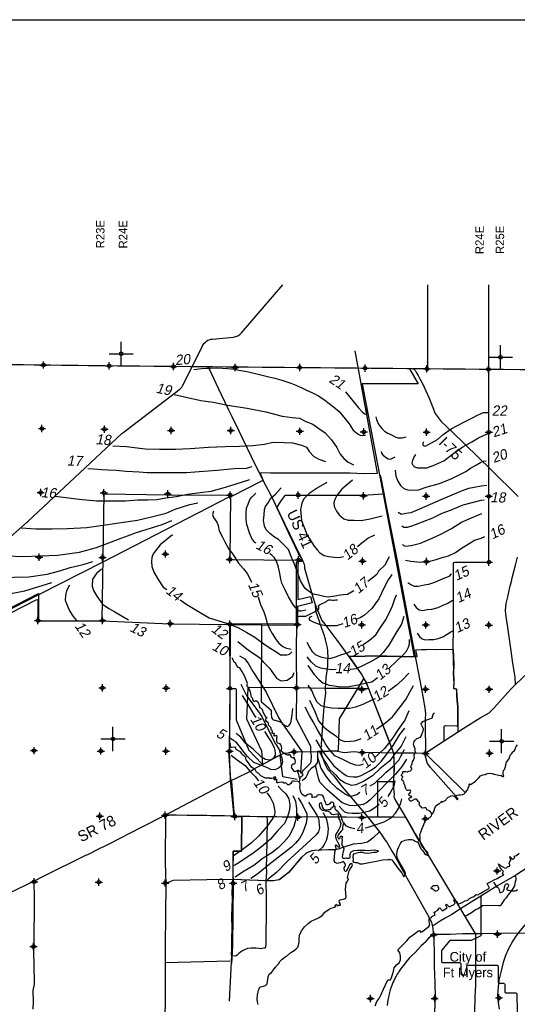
# Model space of a CAD drawing. Extents: x 97655 to 435575, y 690285 to 915232.
# Tile 12 of 15: x 180510 to 221757, y 833602 to 915232. Entities that reach past the tile are written whole.
import ezdxf
from ezdxf.enums import TextEntityAlignment as Align

# ---------------------------------------------------------------- set-up
doc = ezdxf.new("R2010")
doc.units = 0
doc.header["$LTSCALE"] = 2000
doc.header["$PDMODE"] = 34
doc.header["$PDSIZE"] = 300
doc.linetypes.add('DASHED', pattern=[0])
doc.linetypes.add('PHANTOM', pattern=[0])
doc.layers.get('0').update_dxf_attribs({"linetype": 'CONTINUOUS'})
for name, color, linetype in [('52', 2, 'CONTINUOUS'), ('BORDER', 1, 'CONTINUOUS'), ('CITY', 14, 'DASHED'), ('COUNTY', 15, 'PHANTOM'), ('GWCONTOURS', 11, 'CONTINUOUS'), ('MAJROADS', 9, 'CONTINUOUS'), ('SEC', 2, 'CONTINUOUS'), ('TEXT', 7, 'CONTINUOUS'), ('TSHIPS', 7, 'CONTINUOUS'), ('WATER', 4, 'CONTINUOUS')]:
    doc.layers.add(name, color=color, linetype=linetype)

# ---------------------------------------------------------------- blocks, each defined once
blk = doc.blocks.new('TICK')
at = {"color": 0}
for points in [[(500, 0), (500, 1000)], [(0, 500), (1000, 500)]]:
    blk.add_lwpolyline(points, dxfattribs=at)
blk.add_point((500, 500), dxfattribs=at)

msp = doc.modelspace()

# ---------------------------------------------------------------- linework, layer by layer
at = {"layer": 'BORDER', "color": 0}
msp.add_lwpolyline([(97655, 693472), (97655, 915232), (435575, 915232), (435575, 693472)], close=True, dxfattribs=at)
at = {"layer": 'CITY', "color": 0}
for points in [[(152704, 881643), (160973, 881731), (160774, 876172), (160681, 865499), (165967, 865414), (171400, 865413), (176785, 865354), (177602, 865377), (182078, 867657), (182075, 865402), (187348, 865388), (187499, 875932), (192795, 875851), (197979, 875822), (197937, 870471), (203574, 870421), (203567, 867149), (204626, 867424), (204750, 866898), (203543, 866570), (203524, 865133), (197957, 865112), (197910, 854551)], [(197812, 854555), (197992, 852199), (198053, 852074), (198292, 849171), (198917, 849133), (198901, 846308), (198209, 846286), (198188, 844578), (198203, 843667), (198159, 838439), (198072, 836992)]]:
    msp.add_lwpolyline(points, dxfattribs=at)
at = {"layer": 'COUNTY', "color": 0, "const_width": 100}
msp.add_lwpolyline([(314963, 885817), (283179, 885614), (251444, 885994), (219364, 886246), (187921, 886536), (155783, 886931)], dxfattribs=at)
at = {"layer": 'GWCONTOURS', "color": 0}
for points in [[(168907, 869766, -0.034753), (169041, 869800), (178554, 871503, 0.13571), (179035, 871734), (181168, 873592, 0.009104), (181195, 873616), (188986, 880920, -0.024478), (189061, 880983), (193785, 884614, 0.114809), (194072, 884964), (195672, 888206, -0.261184), (196478, 888759), (198232, 888918, 0.195441), (198901, 889264), (202317, 893252, 0.319832)], [(217420, 851181), (214225, 854317, -0.47529), (214240, 854471), (215652, 855419, 0.25004), (215697, 855502), (215697, 856604, -0.419534), (215798, 856704), (216726, 856687, 0.423887), (216828, 856789), (216815, 857672, -0.005905), (216815, 857675), (216820, 858291, 0.021806), (216820, 858300), (216782, 858788, 0.007717), (216781, 858791), (216738, 859185, -0.027317), (216738, 859196), (216738, 859536, 0.030518), (216737, 859548), (216722, 859669, 0.336805), (216638, 859755), (216571, 859765, -0.394323), (216486, 859872), (216512, 860196, 0.025162), (216513, 860206), (216505, 860591, 0.014661), (216505, 860597), (216467, 861081, -0.034296), (216467, 861095), (216487, 861435, 0.021713), (216487, 861444), (216474, 861900, 0.002099), (216474, 861900), (216461, 862253, -0.006138), (216461, 862256), (216452, 863005, -0.005346), (216452, 863007), (216470, 864929, 0.002364), (216470, 864930), (216470, 870153, -0.413056), (216570, 870253), (219310, 870263, 0.413056), (219410, 870363), (219410, 893252)], [(171395, 861786), (181879, 867144, -0.560436), (182025, 867055), (182025, 865518, 0.413114), (182125, 865418), (187365, 865399, -0.010736), (187369, 865398), (192966, 865137, 0.008986), (192970, 865137), (197836, 865084, 0.000355), (197837, 865084), (203344, 865033, 0.41695), (203445, 865133), (203445, 870226, -0.410899), (203544, 870326), (203847, 870329, 0.55383), (203935, 870474), (203853, 870640, 0.044994), (203843, 870655), (203617, 870956, -0.051765), (203607, 870974), (203334, 871557, 0.003283), (203334, 871558), (202781, 872704, -0.004284), (202780, 872706), (201846, 874729, -0.254467), (201852, 874824), (202180, 875342, -0.024244), (202185, 875349), (202518, 875777, -0.231443), (202597, 875816), (208983, 875816, 0.016482), (208990, 875816), (210638, 875925)], [(206539, 846394), (206102, 846401, 0.015107), (206096, 846401), (204954, 846351, 0.018328), (204947, 846351), (204763, 846329, 0.068287), (204736, 846322), (204244, 846120, 0.085391), (204215, 846102), (203862, 845786, 0.034895), (203852, 845776), (202782, 844507, -0.054126), (202766, 844492), (202035, 843933, -0.11896), (201992, 843914), (201539, 843831, -0.046892), (201520, 843830), (201044, 843833), (199589, 843889), (198198, 843945), (198209, 846286), (198901, 846308), (198917, 849133), (198292, 849171), (197992, 852199), (197906, 854580, -0.022057), (197905, 854589), (197943, 859794, 0.00237), (197943, 859795), (197930, 865113)], [(200554, 865060), (200525, 858745, 0.220123), (200560, 858669), (201321, 858017, -0.218944), (201356, 857941), (201356, 857715, 0.027671), (201356, 857704), (201393, 857371, 0.088477), (201403, 857338), (201453, 857239, 0.231443), (201523, 857186), (201668, 857156, -0.020229), (201676, 857155), (201943, 857078, -0.031659), (201955, 857074), (202207, 856966, -0.103828), (202241, 856943), (203893, 854557), (203794, 852753)], [(209024, 860631), (207011, 857331, 0.128358), (206996, 857283), (206900, 854685, -0.473452), (206776, 854591), (206702, 854609), (206702, 854609), (205526, 854564, 0.003745), (205524, 854564), (205201, 854564), (205201, 853815), (205156, 853613), (205036, 853441), (204879, 853291), (204677, 853157), (204445, 852910), (204445, 852917), (204340, 852618), (204258, 852469), (204116, 852282), (203914, 852125)], [(203518, 852237), (202331, 852458), (202087, 854263), (201795, 854111), (200711, 853509, -0.340062), (200590, 853529), (199517, 854671, -0.091448), (199497, 854701), (198492, 857151, -0.097674), (198485, 857189), (198485, 859667, 0.414214), (198385, 859767), (197961, 859767)], [(218748, 842578), (218739, 839336, -0.293779), (218680, 839245), (217922, 838902, -0.106646), (217881, 838893), (216216, 838893, 0.221646), (216140, 838858), (215491, 838085, 0.176375), (215468, 838021), (215468, 837157, 0.414214), (215568, 837057), (216968, 837057, -0.414214), (217068, 836957), (217068, 836157, 0.414214), (217168, 836057), (217468, 836057, 0.414214), (217568, 836157), (217568, 836757, -0.414214), (217668, 836857), (220060, 836857, -0.414214), (220160, 836757), (220160, 835457, 0.414214), (220260, 835357), (220610, 835357, -0.414214), (220710, 835257), (220710, 834657, 0.414214), (220810, 834557), (221612, 834557, -0.409407), (221712, 834459), (221736, 832967)]]:
    msp.add_lwpolyline(points, format="xyb", dxfattribs=at)
for points in [[(214326, 893252), (214326, 886285), (212808, 886285), (213541, 885029), (208908, 885029), (213205, 862418), (210934, 862468), (209133, 862473), (207817, 862449), (208881, 860918), (209145, 860413), (209417, 859791), (210852, 856087), (211502, 854456), (211524, 853516), (211524, 852843), (211485, 852368), (211485, 852052), (210179, 852052), (210158, 849142), (211540, 849140), (212419, 849117), (212454, 849169), (213621, 847106)], [(176786, 864866), (182098, 867591), (187436, 870298), (197939, 875707), (198011, 875694), (198084, 875718), (200522, 876964), (200699, 877060), (200464, 877597), (200467, 877639), (200507, 877682), (201309, 877657), (207908, 877659), (209022, 877615), (210161, 877636), (208315, 887777)], [(194949, 886238), (195571, 886311), (195976, 886342), (196319, 886342), (196818, 886373), (197316, 886342), (197722, 886311), (198314, 886248), (198688, 886186), (199343, 886061), (199592, 885999), (200278, 885843), (201057, 885656), (201650, 885500), (202242, 885344), (202990, 885095), (203395, 884939), (203894, 884721), (204330, 884503), (204736, 884316), (205266, 884035), (205795, 883692), (206512, 883131), (206980, 882757), (207479, 882134), (207822, 881728), (208165, 881199), (208570, 880856), (208726, 880793), (208913, 880762), (209162, 880793)], [(193313, 884146), (195525, 883662), (196536, 883532), (197747, 883276), (199367, 883029), (200915, 882714), (202264, 882355), (203092, 882245), (203703, 882191), (204231, 881928), (204802, 881699), (205305, 881352), (205844, 880976), (206362, 880411), (206793, 879763), (207065, 879212), (207370, 878844), (207728, 878558), (208186, 878318)], [(207506, 884378), (208585, 883041), (208899, 882722), (209050, 882590), (209154, 882538), (209268, 882555), (209318, 882603), (209344, 882743), (209297, 883055)], [(213981, 880233), (213935, 880121), (213931, 879995), (214027, 879900), (214139, 879869), (214339, 879975), (214648, 880156), (215143, 880437), (215599, 880845), (216262, 881325), (216799, 881577), (217329, 881870), (217981, 882203), (218460, 882456), (218953, 882659), (219348, 882675)], [(210028, 882313), (210091, 882079), (210189, 881822), (210295, 881608), (210519, 881333), (210738, 881122), (211036, 880944), (211321, 880801), (211640, 880636), (211877, 880558), (212201, 880555), (212549, 880636)], [(213314, 879182), (213174, 878975), (213073, 878682), (213025, 878472), (213097, 878301), (213240, 878149), (213471, 878078), (213788, 878075), (214245, 878068), (214780, 878270), (215659, 878659), (216489, 879289), (217230, 879809), (217990, 880236), (218530, 880579), (218944, 880771), (219279, 880887), (219470, 880924)], [(188229, 879905), (189368, 879834), (190899, 879654), (192110, 879630), (193428, 879618), (194648, 879672), (196160, 879781), (197529, 879837), (198728, 879878), (199822, 879943), (200791, 880054), (201486, 880202), (202422, 880173), (203119, 880158), (203861, 879966), (204278, 879799), (204514, 879446), (204888, 879019), (205319, 878808), (205848, 878602)], [(210482, 879431), (210513, 879304), (210607, 879153), (210827, 878970), (211063, 878836), (211259, 878802), (211466, 878894), (211645, 878994)], [(211646, 877874), (211680, 877379), (211858, 876972), (212087, 876627), (212347, 876372), (212675, 876263), (213083, 876237), (213570, 876264), (214296, 876502), (215312, 876781), (216340, 877201), (217485, 877771), (217888, 878062), (218383, 878336), (218713, 878530), (218942, 878636), (219175, 878657)], [(186163, 878029), (186662, 877998), (187285, 877936), (187846, 877905), (188501, 877874), (189342, 877811), (190402, 877749), (191088, 877687), (191805, 877687), (192460, 877687), (193333, 877687), (194330, 877687), (195390, 877780), (196886, 877874), (198289, 878029), (199318, 878061), (199785, 878185)], [(183449, 875718), (185429, 875474), (186890, 875330), (188208, 875339), (189272, 875342), (190290, 875430), (191142, 875425), (191869, 875466), (192621, 875605), (193519, 875711), (194412, 875888), (195474, 876046), (196386, 876137), (197374, 876424), (198370, 876732), (199573, 877118)], [(205963, 876857), (205253, 876457), (204498, 875951), (204075, 875499), (203910, 875159), (203795, 874627), (203858, 873702), (204335, 872489), (204927, 871576), (205157, 871273), (205376, 871041), (205749, 870804), (206127, 870722), (206570, 870680), (206991, 870646), (207361, 870733)], [(208105, 877066), (207222, 876297), (206804, 875782), (206632, 875456), (206546, 875184), (206565, 874880), (206764, 874479), (206987, 874183), (207365, 873862), (207735, 873738), (208228, 873744), (208826, 873704), (209563, 873843), (210551, 874102)], [(216700, 850844), (214573, 853236), (214427, 853416), (214326, 853576), (214263, 853723), (214202, 853924), (214175, 854128), (214159, 857239), (214169, 857694), (214118, 858182), (213831, 859737), (212812, 865044), (211822, 870362), (210896, 875079), (210828, 875410), (210513, 877122), (210429, 877483)], [(200114, 871835), (200011, 871897), (199753, 872207), (199563, 872685), (199338, 873369), (199273, 873787), (199274, 874259), (199316, 874723), (199454, 875071), (199600, 875461), (199782, 875674), (200095, 875981)], [(208218, 867890), (207686, 867580), (207326, 867549), (206943, 867483), (206490, 867399), (206073, 867355), (205722, 867401), (205268, 867528), (204833, 867605), (204612, 867752), (204178, 868083), (203796, 868708), (203517, 869498), (203249, 870155), (203005, 870719), (202783, 871297), (202415, 871696), (201957, 872147), (201625, 872340), (201246, 872648), (200952, 872939), (200807, 873246), (200716, 873735), (200764, 874156), (200800, 874613), (200893, 874885), (201113, 875175), (201336, 875569), (201713, 875903), (202194, 876410)], [(211891, 874392), (212155, 874250), (212530, 874309), (212955, 874380), (213683, 874668), (215433, 875453), (216554, 875926), (217211, 876208), (217738, 876389), (218178, 876468), (218752, 876577), (219226, 876647)], [(180642, 873106), (181858, 873012), (183197, 873027), (184474, 873058), (186069, 873136), (187611, 873349), (189105, 873564), (190266, 873740), (191445, 874028), (192645, 874329), (193408, 874644), (194604, 875030), (195271, 875164)], [(212181, 873270), (212354, 873166), (212664, 873163), (213105, 873291), (213904, 873604), (214752, 873930), (215525, 874308), (216231, 874576), (217273, 875023), (218026, 875211), (218758, 875400), (219005, 875420)], [(196578, 874486), (196485, 874206), (196578, 873956), (196859, 873582), (196952, 873302), (197046, 872865), (197295, 872398), (197518, 871952), (197838, 871329), (198191, 870917), (198634, 870177), (199049, 869706), (199375, 869309), (199607, 868844), (199731, 868596)], [(212218, 871711), (212474, 871576), (212962, 871639), (213722, 871834), (214708, 872255), (215465, 872598), (216290, 873052), (217137, 873568), (217959, 873930), (218830, 874305)], [(176924, 871134), (177932, 870906), (179457, 870781), (180759, 870727), (182226, 870781), (183637, 870836), (185456, 871090), (186863, 871470), (188695, 872160), (190199, 872706), (192320, 873388), (193119, 873708)], [(193188, 872529), (192148, 871688), (191569, 870958), (191460, 870638), (191429, 870300), (191451, 869898), (191627, 869434), (191982, 868825), (192414, 868198), (192696, 867979)], [(208500, 871549), (208744, 871741), (209373, 872243), (209945, 872521)], [(212502, 870420), (212936, 870336), (213737, 870255), (214480, 870338), (215041, 870490), (215624, 870662), (216065, 870775), (216630, 871047), (217141, 871419), (217558, 871667), (218197, 872077), (218774, 872249), (219059, 872374)], [(172681, 869750), (174006, 869512), (175143, 869371), (176138, 869178), (177129, 869098), (178035, 868993), (178934, 868902), (180044, 869016), (181256, 869035), (182792, 869255), (183830, 869526), (184698, 869817), (185770, 870073), (186573, 870302)], [(204226, 866278), (203977, 866215), (203805, 866200), (203696, 866200), (203555, 866270), (203199, 866697), (202804, 867371), (202452, 868080), (202240, 868523), (202152, 868857), (202074, 869310), (201971, 869842), (201789, 870348), (201608, 870649), (201375, 870861), (201249, 870956)], [(211123, 870709), (210770, 870022), (210262, 869523), (210112, 869232), (209736, 868927), (209374, 868649)], [(187301, 869673), (186867, 869306), (186557, 868858), (186511, 868281), (186620, 867911), (186902, 867452), (187367, 866789), (187885, 866428), (188383, 866131), (188993, 865788), (189526, 865490)], [(170161, 868460), (171241, 868053), (171997, 867889), (173003, 867619), (173944, 867484), (174759, 867417), (175743, 867323), (176785, 867312), (177688, 867348), (179330, 867565), (180925, 867868), (183187, 868581)], [(211366, 869222), (211049, 868780), (210734, 868163), (210283, 867226), (209973, 866791), (209687, 866426), (209389, 866133), (209085, 865874), (208733, 865631), (208459, 865542)], [(212692, 868575), (212926, 868406), (213211, 868277), (213549, 868274), (214024, 868365), (214421, 868430), (214912, 868598), (215376, 868781), (215748, 868967), (216132, 869089), (216308, 869302)], [(184632, 868353), (184378, 867882), (184303, 867504), (184291, 867109), (184454, 866681), (184644, 866225), (184954, 865764), (185211, 865418)], [(193801, 867142), (194363, 866743), (195325, 866178), (196225, 865643), (197732, 865167), (198603, 864837), (199345, 864440), (199988, 864047), (200864, 863414), (201319, 863104), (201824, 862793), (202121, 862586), (202402, 862564), (202656, 862563), (202883, 862619), (203072, 862811)], [(200269, 867372), (200480, 866752), (200743, 866131), (200911, 865632), (201006, 865291), (201202, 864792), (201435, 864355), (201778, 863823), (201988, 863542), (202310, 863257), (202547, 863144), (203002, 863052)], [(206515, 849984), (206515, 849991), (206540, 850076), (206562, 850175), (206550, 850258), (206532, 850314), (206484, 850344), (206420, 850363), (206355, 850353), (206270, 850295), (206223, 850216), (206137, 850156), (206045, 850142), (205971, 850141), (205920, 850177), (205876, 850266), (205772, 850529), (205732, 850753), (205643, 850881), (205561, 850928), (205469, 850950), (205346, 850975), (205275, 850965), (205168, 850909), (205134, 850889), (205134, 850848), (205106, 850802), (205070, 850781), (205024, 850783), (204893, 850775), (204771, 850747), (204736, 850766), (204720, 850801), (204741, 850869), (204762, 850917), (204748, 850963), (204722, 850997), (204660, 851025), (204603, 851028), (204523, 851029), (204394, 850995), (204314, 850931), (204213, 850862), (204147, 850852), (203998, 850929), (203898, 851017), (203845, 851121), (203779, 851290), (203755, 851434), (203741, 851543), (203724, 851663), (203747, 851750), (203763, 851821), (203749, 851910), (203717, 851977), (203705, 852056), (203730, 852200), (203748, 852314), (203768, 852401), (203855, 852492), (203917, 852543), (203980, 852588), (204006, 852627), (203987, 852675), (203936, 852757), (203922, 852825), (203941, 852895), (204005, 852983), (204538, 853501), (204619, 853583), (204670, 853715), (204694, 854195), (204654, 854546), (204629, 854806), (204655, 854976), (203444, 857248), (203470, 859864), (203467, 862504), (203485, 865569), (203493, 865633), (203518, 865703), (203572, 865754), (203672, 865777), (204217, 865791), (205107, 866213), (205205, 866258), (205269, 866329), (205309, 866415), (205306, 866522), (205279, 866607), (205282, 866659), (205351, 866723), (205930, 866995), (206017, 867075), (206123, 867131), (206212, 867143), (206300, 867127), (206442, 867103), (206588, 867111), (206717, 867128), (206841, 867134)], [(208973, 863429), (209493, 863783), (210022, 864246), (210355, 864757), (210834, 865447), (211141, 866029), (211413, 866634), (211593, 867213), (211737, 867547)], [(213193, 866763), (213382, 866510), (213616, 866306), (213931, 866247), (214293, 866341), (214661, 866372), (215200, 866503), (215658, 866715), (215936, 866840), (216489, 867154)], [(207290, 865152), (206761, 864980), (206295, 864966), (205858, 864973), (205369, 865094), (204909, 865249), (204574, 865429), (204538, 865498), (204538, 865607), (204616, 865717), (204740, 865779)], [(212352, 865760), (212156, 865117), (211785, 864509), (211407, 863914), (211102, 863388), (210646, 862775), (210232, 862365), (209579, 861983), (209049, 861725), (208392, 861421), (207960, 861357), (207888, 861355)], [(213450, 864373), (213647, 864106), (213873, 863902), (214117, 863831), (214456, 863856), (214829, 863837), (215184, 863925), (215597, 864060), (215942, 864275), (216251, 864484), (216473, 864597)], [(198603, 863681), (199324, 863081), (199766, 862772), (200029, 862615), (200414, 862315), (200837, 861865), (201254, 861450), (201402, 861206), (201658, 860846), (201813, 860616), (202188, 860421), (202442, 860434), (202690, 860483), (202971, 860672), (203137, 860814), (203252, 861114)], [(211124, 861466), (211715, 862009), (212325, 862596), (212573, 862885), (212738, 863204), (212810, 863498), (212828, 863842)], [(204323, 863618), (204522, 863210), (204737, 862879), (205004, 862610), (205434, 862407), (205840, 862317), (206213, 862284), (206681, 862397), (207124, 862580), (207686, 862753), (207957, 862875)], [(203743, 852314), (203669, 852481), (203660, 852655), (203568, 852829), (203548, 852868), (203561, 852896), (203591, 852923), (203626, 852919), (203648, 852898), (203676, 852911), (203696, 852931), (203687, 852953), (203614, 852980), (203575, 852988), (203547, 852986), (203362, 852900), (203327, 852887), (203279, 852912), (203172, 853051), (203077, 853169), (203048, 853248), (203066, 853344), (203076, 853438), (203101, 853478), (203172, 853537), (203240, 853543), (203286, 853546), (203318, 853557), (203344, 853597), (203359, 853756), (203334, 853858), (203291, 853956), (203284, 854043), (203255, 854067), (203211, 854068), (203144, 854022), (203100, 854028), (203054, 854095), (202900, 854302), (202876, 854326), (202843, 854323), (202800, 854277), (202772, 854255), (202733, 854269), (202577, 854313), (202313, 854467), (202202, 854559), (202176, 854605), (202173, 854662), (202209, 854714), (202236, 854822), (202199, 854981), (202145, 855126), (202100, 855198), (202025, 855232), (201918, 855252), (201858, 855297), (201829, 855353), (201832, 855663), (201858, 855814), (201836, 855849), (201787, 855881), (201726, 855863), (201631, 855829), (201593, 855852), (201567, 855887), (201599, 855938), (201628, 856014), (201632, 856038), (201617, 856056), (201586, 856055), (201492, 856063), (201451, 856084), (201437, 856112), (201441, 856149), (201462, 856213), (201468, 856248), (201443, 856298), (201384, 856323), (201359, 856367), (201349, 856460), (201331, 856541), (201284, 856606), (201222, 856666), (201160, 856722), (201139, 856831), (201121, 856901), (201078, 856965), (200977, 857054), (200919, 857138), (200909, 857208), (200926, 857267), (200973, 857316), (201006, 857347), (201014, 857375), (200996, 857390), (200959, 857392), (200907, 857409), (200882, 857450), (200700, 857823), (200652, 857975), (200583, 858072), (200497, 858141), (200427, 858177), (200405, 858194), (200402, 858264), (200385, 858391), (200326, 858512), (200264, 858616), (200147, 858726), (200074, 858764), (200026, 858733), (199981, 858708), (199928, 858719), (199875, 858777), (199843, 858872), (199829, 858944), (199791, 859009), (199729, 859074), (199630, 859479), (199534, 859763), (199470, 859865), (199401, 859932), (199365, 860014), (199370, 860104), (199393, 860189), (199370, 860292), (199251, 860546), (199132, 860821), (198921, 861233), (198798, 861452), (198705, 861508), (198598, 861543), (198527, 861645), (198388, 861872), (198298, 861954), (198208, 862143), (198158, 862284), (198111, 862333)], [(198721, 862494), (199165, 862240), (199476, 861829), (199823, 861205), (200362, 860385), (200933, 859473), (201954, 857391), (202277, 856895), (202455, 856741), (202691, 856621), (202849, 856708), (202976, 856944), (203094, 857574), (203161, 858136)], [(206736, 861353), (206423, 861319), (205917, 861391), (205469, 861476), (205044, 861644), (204675, 862000), (204328, 862399)], [(204390, 861685), (204917, 860950), (205299, 860522), (205643, 860265), (206166, 860073), (206593, 859996), (207056, 859919), (207818, 859959), (208541, 860091), (209137, 860221), (209704, 860331), (210178, 860689)], [(212757, 861061), (212174, 860452), (211718, 860043), (211054, 859541)], [(198847, 860150), (199351, 859141), (200096, 858167), (200575, 857476), (201159, 856281), (201703, 855193), (202027, 854725), (202134, 854320), (202238, 854021), (202284, 853709), (202242, 853478), (202139, 853326), (201951, 853170), (201672, 853052), (201328, 853069), (200994, 853228), (200500, 853426), (199908, 853656), (199402, 854150), (199123, 854490), (198730, 854996), (198431, 855357), (198237, 855469), (197982, 855643)], [(209974, 858936), (209757, 858842), (208963, 858451), (208343, 858244), (207861, 858132), (207353, 858113), (206909, 858133), (206367, 858150), (205919, 858241), (205507, 858353), (205156, 858645), (204944, 859068), (204748, 859560), (204418, 860063)], [(210097, 856425), (210848, 856962), (211405, 857438), (212079, 858291), (212528, 858884), (212886, 859549), (213148, 860027)], [(198944, 859203), (199415, 858456), (199944, 857580), (200072, 857380)], [(204535, 858827), (204971, 857883), (205292, 857098), (205713, 856585), (206188, 856211), (206705, 855849), (207069, 855521), (207473, 855382), (207925, 855410), (208299, 855441), (208712, 855583), (208823, 855647)], [(208990, 853523), (208681, 853414), (208371, 853423), (207966, 853556), (207342, 853864), (206620, 854210), (206273, 854630), (205914, 855092), (205667, 855557), (205206, 856354), (204825, 857028), (204524, 857544), (204164, 858232)], [(212773, 857932), (212432, 857167), (211880, 856381), (211362, 855593), (210760, 854802), (210274, 854358), (209938, 854071)], [(214701, 849398), (214506, 849607), (214385, 849671), (214263, 849717), (214220, 849828), (214175, 849893), (214112, 849905), (214059, 849896), (213929, 849872), (213832, 849897), (213787, 849981), (213708, 850066), (213644, 850128), (213618, 850204), (213641, 850285), (213647, 850322), (213636, 850361), (213568, 850402), (213461, 850545), (213410, 850596), (213336, 850600), (213277, 850597), (213073, 850489), (213012, 850469), (212960, 850455), (212903, 850454), (212857, 850486), (212793, 850551), (212764, 850599), (212772, 850642), (212806, 850682), (213000, 850766), (213010, 850796), (213005, 850829), (212942, 850830), (212836, 850883), (212753, 850941), (212743, 850989), (212756, 851029), (212790, 851073), (212855, 851120), (212898, 851181), (212919, 851264), (212911, 851315), (212878, 851349), (212817, 851361), (212762, 851356), (212697, 851323), (212641, 851331), (212583, 851387), (212476, 851542), (212471, 851625), (212450, 851721), (212440, 851765), (212405, 851812), (212354, 851892), (212370, 851960), (212361, 852021), (212342, 852075), (212287, 852107), (212223, 852146), (212185, 852220), (212187, 852283), (212210, 852349), (212235, 852399), (212268, 852433), (212278, 852457), (212274, 852470), (212243, 852491), (212159, 852538), (212130, 852577), (212149, 852630), (212190, 852672), (212261, 852771), (212279, 852869), (212296, 852894), (212333, 852903), (212360, 852890), (212484, 852916), (212525, 852914), (212626, 852883), (212670, 852875), (212713, 852897), (212763, 852922), (212902, 852965), (212946, 853001), (212980, 853060), (213005, 853117), (213005, 853148), (212960, 853234), (212940, 853265), (212941, 853308), (213032, 853528), (213076, 853718), (213146, 853833), (213212, 854002), (213223, 854092), (213202, 854216), (213219, 854292), (213282, 854431), (213305, 854527), (213273, 854634), (213257, 854684), (213287, 854739), (213293, 854793), (213243, 854921), (213176, 855045), (213152, 855171), (213177, 855281), (213213, 855395), (213257, 855481), (213333, 855551), (213428, 855627), (213541, 855674), (213654, 855720), (213738, 855747), (213798, 855822), (213844, 855984), (213901, 856131), (213952, 856248), (213976, 856444), (213929, 856538), (213868, 856661), (213810, 856774), (213791, 856837), (213801, 856903), (213814, 856929), (213870, 856971), (213935, 857049), (214247, 857193), (214512, 857283), (214638, 857331), (214699, 857349), (214721, 857389), (214722, 857472), (214815, 857702), (214903, 857770)], [(205068, 855533), (205623, 854586), (205941, 854147), (206551, 853360), (207039, 852957), (207335, 852730), (207632, 852544), (207835, 852482), (208151, 852451), (208497, 852468), (208810, 852585), (209182, 852764), (209577, 852992), (210037, 853281), (210502, 853753), (211465, 855055), (212029, 855960), (212426, 856491)], [(200809, 856214), (201134, 855697), (201402, 855273), (201615, 854865), (201665, 854652), (201700, 854425), (201674, 854264), (201555, 854042), (201431, 853926), (201252, 853833), (200888, 853893), (200549, 854101), (199871, 854749), (199259, 855219), (198852, 855746), (198467, 856061)], [(212517, 855790), (212133, 854992), (211584, 854339), (211180, 853788), (210363, 853116), (209768, 852549), (209020, 852072), (208370, 851789), (208052, 851749), (207745, 851850), (207431, 851951), (207079, 852202), (206808, 852548), (206211, 853074), (205930, 853555), (205574, 854116), (205356, 854587)], [(203701, 852034), (203568, 852071), (203200, 852114), (203141, 852109), (203096, 852089), (203061, 852047), (202991, 851919), (202846, 851802), (202790, 851794), (202742, 851802), (202653, 851878), (202591, 851938), (202536, 851968), (202452, 851938), (202410, 851938), (202355, 851985), (202267, 852008), (202243, 852008), (201988, 852000), (201905, 851970), (201862, 851959), (201835, 851985), (201817, 852074), (201829, 852157), (201848, 852197), (201832, 852231), (201810, 852235), (201723, 852204), (201640, 852213), (201613, 852248), (201617, 852287), (201652, 852318), (201719, 852350), (201743, 852381), (201738, 852422), (201711, 852439), (201659, 852443), (201581, 852420), (201518, 852360), (201411, 852335), (201256, 852335), (201162, 852366), (201097, 852359), (200885, 852360), (200711, 852428), (200509, 852556), (200372, 852683), (200323, 852746), (200270, 852776), (200174, 852807), (200134, 852850), (200051, 853000), (199918, 853133), (199720, 853264), (199390, 853740), (199282, 853867), (199257, 853926), (199254, 853994), (199247, 854052), (199217, 854104), (199116, 854195), (199059, 854227), (198982, 854274), (198914, 854389), (198814, 854520), (198766, 854561), (198546, 854678), (198467, 854734), (198433, 854823), (198395, 854888), (198375, 854914), (198331, 854931), (198087, 854884), (198041, 854881), (197986, 854907), (197961, 854972), (197989, 855029), (197992, 855101), (197989, 855175), (197949, 855240), (197864, 855381)], [(209565, 851719), (209946, 851945), (210876, 852839), (211426, 853301), (211950, 853849), (212093, 854162), (212400, 854737)], [(198038, 854263), (198533, 853867), (199203, 853403), (199597, 852939), (200020, 852490), (200304, 852143)], [(212586, 853914), (212209, 853355), (211668, 852695), (210977, 851997), (210336, 851326), (209878, 850854), (209551, 850554), (209269, 850316), (208969, 850178), (208601, 850119), (208239, 850052), (207846, 850085), (207539, 850201), (207239, 850301), (206813, 850653), (205956, 851412), (205389, 852021), (205273, 852349), (205181, 852817), (205119, 853073), (205043, 853371)], [(205167, 854170), (205482, 853181), (205856, 852542), (206257, 852044), (206743, 851571), (207205, 851254), (207529, 851032), (207786, 850898), (207989, 850856), (208459, 851004), (208692, 851178)], [(201933, 851691), (202247, 851357), (202576, 851051), (202817, 850642), (202915, 850146), (202874, 849724), (202701, 849144), (202459, 848602), (201905, 848013), (201305, 847292), (200566, 846645), (199831, 846111), (199277, 845748), (198672, 845329), (198343, 845149), (198204, 845095)], [(211594, 852133), (211510, 851678), (211255, 851193), (211024, 850841)], [(200988, 851144), (201013, 851099), (201305, 850731), (201510, 850280), (201611, 849918), (201657, 849564), (201620, 849283), (201440, 848944), (201021, 848372), (200312, 847548), (199717, 846995), (199053, 846487), (198207, 845871)], [(203150, 850906), (203375, 850434), (203455, 849826), (203441, 849143), (203327, 848660), (203247, 848352), (203059, 847978), (202806, 847527), (202418, 847053), (201924, 846575), (201404, 846161), (200686, 845725), (199920, 845108), (198987, 844566), (198361, 844141)], [(203594, 850709), (203877, 850278), (204157, 849741), (204308, 849391), (204311, 849024), (204263, 848631), (204101, 848150), (203963, 847788), (203717, 847351), (203374, 846967), (203039, 846618), (201191, 845202), (200381, 844523), (199970, 844218), (199668, 844037)], [(209143, 848234), (209305, 848272), (209902, 848458), (210735, 848728), (211310, 849070), (211673, 849446), (211911, 849848), (212094, 850293), (212196, 850642)], [(204457, 850359), (204800, 849806), (205143, 849274), (205270, 849044), (205310, 848747), (205337, 848478), (205357, 848224), (205270, 847910), (205057, 847620), (204288, 846918), (202678, 845446), (201791, 844529), (201140, 844006), (201009, 843876)], [(210308, 850165), (210047, 849961), (209536, 849611), (209040, 849506), (208636, 849434), (208079, 849416), (207741, 849440), (207469, 849540), (207237, 849759), (206991, 850020)], [(205657, 849497), (205942, 848918), (206015, 848535), (206066, 848146), (206035, 847590), (205924, 847178), (205759, 846852), (205597, 846624), (205292, 846331)], [(214732, 849365), (214715, 849384)], [(207343, 848635), (207547, 848410), (207916, 848258), (208291, 848180)], [(219791, 843719), (220055, 843323), (220125, 843325), (220198, 843218), (220252, 843123), (220263, 843061), (220274, 842987), (220279, 842928), (220287, 842895), (220328, 842881), (220389, 842883), (220519, 842925), (220609, 843003), (220643, 843072), (220681, 843156), (220699, 843254), (220698, 843315), (220714, 843389), (220726, 843454), (220752, 843510), (220801, 843552), (220857, 843594), (220914, 843601), (220957, 843578), (220995, 843547), (221020, 843498), (221036, 843434), (221039, 843391), (220996, 843348), (220935, 843273), (220896, 843213), (220884, 843166), (220889, 843122), (220914, 843086), (220960, 843074), (221049, 843065), (221236, 843020), (221394, 842998), (221501, 842997), (221578, 843000), (221660, 843039), (221763, 843130)], [(228888, 843639), (227528, 843191), (226500, 842766), (225551, 842354), (224730, 841912), (224129, 841587), (223399, 841116), (222961, 840746), (222581, 840412), (222293, 840090), (221982, 839711), (221635, 839241), (221396, 838862), (221024, 838193), (220775, 837651), (220597, 837079), (220417, 836380), (220221, 835603), (220170, 835015), (220118, 834349), (220166, 833739), (220243, 833199)]]:
    msp.add_lwpolyline(points, dxfattribs=at)
at = {"layer": 'MAJROADS', "color": 0}
for points in [[(196126, 886440), (197215, 884170), (197817, 882875), (198106, 882336), (198684, 881159), (199699, 879007), (200698, 877005), (201301, 875861), (203644, 871000), (203942, 870412), (203983, 870328), (204024, 870243), (204049, 870134), (204114, 869924), (204121, 869773), (204816, 867355), (204995, 866759), (205042, 866231), (205148, 865912), (205230, 865676), (205337, 865374), (205386, 865164), (205747, 864181), (205780, 864022), (205829, 863954), (205837, 863828), (205877, 863602), (205983, 863165), (206023, 862922), (206029, 862687), (206053, 862495), (206024, 861984), (206022, 861632), (205897, 860669), (205832, 859773), (205846, 859404), (205756, 858575), (205673, 857579), (205513, 855167), (205520, 855066), (205485, 854882), (205501, 854740), (205525, 854564), (205540, 854329), (205605, 854060), (205745, 853707), (205844, 853497), (206034, 853110), (206557, 852553), (207105, 851787), (209381, 849130), (210335, 847892), (210584, 847538), (210774, 847226), (210949, 847032), (211371, 846284), (211594, 845922), (212454, 844340), (214455, 840789), (214637, 840394), (214686, 840276), (214735, 840100), (214790, 839563), (214839, 839395), (214842, 838742), (214854, 838038), (214877, 836739), (214918, 835415), (214959, 834141), (214930, 833722), (214907, 832876)], [(213139, 886311), (213314, 886126), (213413, 885966), (213537, 885739), (213669, 885453), (213893, 885082), (214445, 883855), (214758, 883090), (214807, 882931), (214873, 882763), (214947, 882586), (215104, 882359), (215436, 881912), (216360, 881067), (219554, 877927), (221817, 875698)], [(221617, 860129), (221572, 860714), (221508, 861209), (221356, 862090), (221261, 862912), (221029, 864447), (220933, 865034), (220870, 865562), (220806, 865957), (220775, 866284), (220794, 866535), (220838, 866820), (220959, 867372), (221072, 867899), (221159, 868309), (221270, 868651), (221339, 868961), (221607, 869998), (221771, 870667)], [(204995, 866759), (205546, 865418), (205812, 865114), (207057, 863471), (208881, 860918), (209087, 860506), (209145, 860413), (209220, 860279), (209417, 859791), (210979, 855841), (211502, 854456), (211554, 853130), (211477, 851824), (211546, 850969), (211528, 850810), (211586, 850700), (211660, 850507), (212454, 849169), (213075, 848117), (213298, 847738), (214324, 846054), (216550, 842317), (218293, 839424), (218294, 836841), (218298, 835165), (218240, 834210), (218214, 832954)], [(207809, 862449), (207817, 862449), (209133, 862473), (209418, 862488), (210373, 862456), (210934, 862468), (213297, 862400), (213448, 862425), (213351, 862978), (213821, 863025), (214215, 863014), (214408, 863038), (215069, 863016), (215799, 863036), (216452, 863006), (216456, 862402), (216493, 861774), (216471, 861070), (216508, 860441), (216478, 859779), (216713, 859744), (216742, 859149), (216819, 858235), (216815, 857674), (216835, 856986), (216821, 856207)], [(177629, 841863), (181691, 843818), (182482, 844232), (185981, 845973), (186157, 846031), (187057, 846493), (187091, 846510), (187478, 846675), (187924, 846897), (190615, 848277), (192525, 849251), (198077, 852176), (198355, 852300), (199700, 852952), (199970, 853151), (200643, 853473), (201897, 854167), (202359, 854398), (202477, 854423), (202770, 854462), (202846, 854487), (203282, 854542), (203710, 854564), (204765, 854523), (205525, 854564), (206702, 854609), (207396, 854486), (208210, 854564), (208930, 854492), (209500, 854496), (211502, 854456), (213396, 854458), (214133, 854419), (216802, 856176), (217282, 856457), (218688, 857343), (219420, 857765), (219809, 858148), (221228, 859721), (221617, 860129), (224233, 862615)], [(208914, 859778), (205832, 859773), (203476, 859827), (199656, 859865), (199421, 859833), (199339, 857806), (199310, 857379), (199301, 857270), (200563, 854621), (200643, 853473)], [(208914, 859778), (209389, 859790)], [(237622, 854183), (235585, 852966), (233565, 851733), (231116, 850226), (225316, 846641), (223287, 845391), (221561, 844264), (220072, 843395), (217041, 841524), (216326, 841043), (215770, 840754), (215451, 840564), (214869, 840166), (214735, 840100)], [(192588, 849276), (192575, 845347), (192612, 843587), (192574, 838459), (192562, 833540), (192290, 827518), (192262, 824854), (192250, 823354), (192133, 822265), (192009, 818026), (191705, 816613), (191645, 816345), (191562, 815357), (191449, 812668), (191449, 812668)], [(192595, 849314), (192595, 849314), (193475, 849299), (194405, 849283), (195661, 849274), (196030, 849271), (196365, 849252), (197480, 849252), (197957, 849215), (198351, 849221), (198853, 849192), (199583, 849203), (200194, 849182), (200965, 849176), (201811, 849162), (202255, 849150), (203085, 849152), (204149, 849170), (205414, 849152), (206277, 849146), (207601, 849153), (208892, 849126), (209370, 849148), (210710, 849138), (211540, 849140), (212419, 849117)], [(200990, 849168), (200990, 849168), (201021, 848832), (201001, 847240), (200965, 845741), (200934, 844987), (200956, 844568), (200926, 843830), (200932, 842473), (200931, 841115), (200917, 839306), (200913, 838669), (200885, 838300), (200851, 838259), (200759, 838251), (200599, 838227), (200432, 838211), (200340, 838229), (200080, 838264), (199871, 838257), (199686, 838259), (199401, 838219), (199149, 838120), (198989, 838029), (198812, 837930), (198686, 837822), (198525, 837664), (198391, 837606), (198156, 837616), (198065, 837659)], [(210335, 847892), (209801, 847404), (209329, 847047), (208834, 846942), (208147, 846880), (207391, 846626), (206895, 846462), (206677, 846422), (206099, 846401), (204950, 846351), (204749, 846327), (204497, 846246), (204228, 846114), (203857, 845781), (202775, 844499), (202016, 843918), (201529, 843830), (200943, 843834), (198145, 843947), (196033, 843930), (193243, 843858), (192965, 843743), (192755, 843669), (192571, 843646)], [(221561, 844264), (221617, 844181), (221633, 844063), (221624, 843921), (221572, 843762), (221554, 843611), (221520, 843427), (221443, 843294), (221341, 843118), (221257, 843002), (221147, 842843), (220986, 842643), (220825, 842427), (220665, 842260), (220597, 842135), (220427, 841868), (220351, 841777), (220192, 841753), (219505, 841783), (218859, 841754), (218506, 841530), (218296, 841440), (217958, 841174), (217445, 840876)], [(181691, 843818), (181717, 842388), (181716, 841115), (181689, 839724), (181689, 838601), (181650, 837822), (181677, 836967), (181698, 835274), (181611, 834755), (181620, 833767), (181608, 833188)], [(198145, 843947), (198103, 842871), (198132, 842318), (198072, 840935), (198081, 839838), (198058, 839075), (198069, 838321), (198048, 837642)], [(214839, 839395), (214407, 839072), (214086, 838714), (214001, 838648), (213799, 838456), (213529, 838165), (213275, 837882), (213014, 837641), (212794, 837441), (212549, 837116), (212320, 836825), (212134, 836608), (212067, 836517), (211957, 836350), (211922, 836233), (211812, 836091), (211710, 835924), (211600, 835732), (211515, 835557), (211438, 835407), (211378, 835231), (211293, 835031), (211216, 834797), (211156, 834588), (211130, 834462), (211104, 834312), (211078, 834186), (211052, 834086), (211025, 833943), (211007, 833759), (210980, 833508)], [(245084, 834470), (244800, 834598), (244524, 834667), (241248, 835881), (237513, 837291), (231228, 839408), (230651, 839571), (230341, 839565), (225405, 839493), (222791, 839495), (220177, 839481), (218911, 839441), (218911, 839441), (217219, 839445), (216196, 839402), (215258, 839401), (214839, 839395)], [(198065, 837659), (197877, 833850)], [(197919, 837186), (192554, 837052)]]:
    msp.add_lwpolyline(points, dxfattribs=at)
at = {"layer": 'SEC', "color": 0}
for p in [(182477, 886600), (187921, 886536), (193256, 886474), (198365, 886404), (203718, 886399), (209137, 886344), (214271, 886282), (219364, 886246), (182355, 881332), (187532, 881278), (193068, 881181), (198002, 881170), (203731, 881105), (209033, 881059), (214243, 881031), (219402, 881036), (182251, 876030), (187494, 876001), (192779, 875922), (197947, 875818), (203593, 875821), (209003, 875757), (214197, 875737), (219398, 875717), (192584, 870931), (182121, 870670), (187373, 870650), (197926, 870483), (203630, 870443), (208923, 870347), (214225, 870309), (219410, 870264), (182025, 865419), (187386, 865423), (192980, 865166), (197930, 865113), (203542, 865091), (208878, 865061), (214180, 865049), (219406, 865045), (187363, 859836), (192657, 859815), (197943, 859794), (203454, 859831), (208865, 859709), (214150, 859722), (219419, 859718), (181697, 854632), (187242, 854601), (192637, 854588), (197905, 854584), (203258, 854521), (208911, 854465), (214138, 854403), (219457, 854415), (187162, 849199), (192574, 849278), (198345, 849179), (203563, 849117), (208865, 849088), (214133, 848983), (220085, 844658), (181713, 843759), (187074, 843730), (192568, 843657), (198214, 843643), (214828, 839358), (220115, 839413), (181658, 838390), (209588, 834083), (214908, 834087), (220237, 834134)]:
    msp.add_point(p, dxfattribs=at)
at = {"layer": 'WATER', "color": 0}
for points in [[(200286, 833591), (200220, 833810), (200205, 834069), (200224, 834396), (200276, 834639), (200320, 834856), (200438, 835056), (200715, 835105), (200874, 835171), (201034, 835287), (201044, 835505), (201079, 835689), (201114, 835889), (201182, 836090), (201384, 836239), (201537, 836456), (201680, 836665), (201950, 836948), (202086, 837148), (202280, 837356), (202507, 837530), (202717, 837654), (202995, 837887), (203248, 838070), (203416, 838203), (203576, 838335), (203628, 838503), (203663, 838745), (203681, 839005), (203717, 839348), (203862, 839699), (204115, 840024), (204410, 840290), (204663, 840489), (204907, 840605), (205175, 840704), (205344, 840803), (205605, 840994), (205799, 841236), (206077, 841435), (206329, 841584), (206522, 841633), (206749, 841707), (206632, 841766), (206758, 841908), (206816, 841790), (206883, 841764), (206917, 841831), (207101, 841821), (207085, 841956), (207010, 842031), (207003, 842157), (207062, 842257), (207196, 842290), (207356, 842322), (207524, 842388), (207558, 842522), (207543, 842807), (207520, 843125), (207548, 843435), (207574, 843644), (207676, 843811), (207778, 844003), (207669, 844113), (207772, 844456), (207824, 844681), (207917, 844857), (208044, 845032), (208104, 845157), (208062, 845258), (207945, 845259), (207836, 845167), (207768, 845008), (207708, 844866), (207632, 844741), (207581, 844624), (207497, 844617), (207439, 844717), (207414, 844818), (207398, 844919), (207458, 844994), (207509, 845119), (207476, 845245), (207418, 845346), (207335, 845430), (207217, 845381), (207074, 845323), (206915, 845299), (206815, 845283), (206673, 845359), (206573, 845502), (206617, 845845), (206619, 846122), (206662, 846323), (206731, 846523), (206723, 846666), (206674, 846750), (206733, 846825), (206941, 846622), (207050, 846655), (207026, 846798), (206910, 846983), (206778, 847277), (206712, 847461), (206722, 847662), (206857, 847879), (207001, 848121), (207111, 848330), (207164, 848614), (207097, 848699), (207082, 848866), (206957, 849043), (206942, 849252), (206934, 849320), (206859, 849370), (206649, 849330), (206515, 849306), (206381, 849340), (206290, 849450), (206207, 849534), (206073, 849577), (205973, 849611), (205847, 849628), (205604, 849680), (205471, 849815), (205397, 849958), (205348, 850118), (205382, 850277), (205508, 850326), (205549, 850125), (205598, 849907), (205697, 849789), (205890, 849737), (206099, 849752), (206242, 849751), (206317, 849768), (206318, 849885), (206435, 849926), (206486, 849984), (206579, 850059), (206637, 849967), (206644, 849807), (206819, 849655), (206985, 849420), (207118, 849235), (207191, 849016), (207241, 848848), (207298, 848731), (207332, 848672), (207348, 848588), (207305, 848421), (207262, 848254), (207261, 848078), (207159, 847944), (207024, 847786), (206906, 847661), (206854, 847486), (206945, 847317), (207046, 847359), (207072, 847417), (207106, 847534), (207223, 847550), (207265, 847483), (207205, 847349), (207238, 847198), (207211, 847014), (207202, 846880), (207210, 846788), (207285, 846729), (207367, 846502), (207332, 846243), (207280, 846017), (207245, 845824), (207295, 845707), (207471, 845731), (207572, 845758), (207638, 845730), (207789, 845729), (207898, 845753), (207907, 845862), (207900, 846071), (207977, 846238), (208195, 846354), (208522, 846394), (208782, 846384), (209109, 846390), (209444, 846346), (209645, 846378), (209879, 846401), (210030, 846375), (210155, 846341), (210239, 846290), (210046, 846199), (209845, 846192), (209568, 846127), (209367, 846112), (209132, 846130), (208923, 846182), (208722, 846175), (208579, 846151), (208437, 846135), (208294, 846069), (208160, 846036), (208133, 845810), (208140, 845609), (208131, 845475), (208189, 845374), (208356, 845356), (208490, 845347), (208590, 845304), (208716, 845237), (208841, 845261), (208917, 845260), (209470, 845365), (210074, 845462), (210586, 845567), (211055, 845598), (211240, 845613), (211365, 845571), (211514, 845352), (211763, 844990), (212004, 844737), (212178, 844476), (212344, 844182), (212495, 844432), (212479, 844508), (212313, 844802), (212156, 845113), (211965, 845416), (211792, 845760), (211769, 846053), (211829, 846396), (211940, 846647), (212076, 846931), (212194, 847106), (212463, 847204), (212731, 847261), (212983, 847268), (213133, 847225), (213283, 847132), (213392, 847073), (213517, 847063), (213657, 846753), (213773, 846492), (213914, 846332), (214072, 846105), (214163, 846012), (214280, 845978), (214373, 846011), (214340, 846179), (214224, 846288), (214082, 846423), (213933, 846625), (213784, 846861), (213719, 847129), (213695, 847422), (213688, 847649), (213749, 847883), (213834, 848117), (213945, 848384), (214106, 848718), (214148, 848826), (214342, 849009), (214494, 849100), (214654, 849233), (214680, 849350), (214714, 849425), (214781, 849475), (214857, 849667), (214934, 849851), (215002, 850043), (215288, 850251), (215465, 850358), (215482, 850434), (215549, 850383), (215709, 850482), (215835, 850540), (215877, 850632), (216037, 850765), (216171, 850823), (216340, 850922), (216515, 850846), (216640, 850736), (216715, 850643), (216798, 850584), (216857, 850617), (216774, 850710), (216707, 850786), (216699, 850836), (216708, 850895), (216759, 850953), (216918, 850969), (217052, 850968), (217211, 850992), (217362, 851041), (217463, 851149), (217548, 851266), (217540, 851341), (217658, 851424), (217692, 851550), (217743, 851641), (217802, 851733), (217753, 851834), (217795, 851884), (217870, 851816), (218029, 851907), (218172, 852007), (218282, 852090), (218417, 852240), (218560, 852381), (218720, 852539), (218905, 852630), (219081, 852663), (219169, 852705), (219274, 852728), (219442, 852761), (219660, 852742), (219768, 852700), (219801, 852675), (219877, 852682), (220086, 852631), (220228, 852588), (220353, 852579), (220404, 852587), (220479, 852528), (220562, 852485), (220629, 852485), (220605, 852577), (220589, 852711), (220573, 852795), (220590, 852879), (220616, 852979), (220700, 853062), (220777, 853279), (220803, 853472), (220855, 853672), (221049, 853939), (221117, 854064), (221169, 854265), (221312, 854390), (221388, 854532), (221497, 854598), (221574, 854715), (221616, 854857), (221667, 854982), (221786, 855123)], [(209964, 833466), (210117, 833833), (210294, 834084), (210446, 834351), (210540, 834559), (210667, 834860), (210820, 835228), (211031, 835629), (211241, 835627), (211342, 835836), (211419, 836070), (211487, 836346), (211539, 836639), (211733, 836872), (211960, 837047), (212087, 837281), (212089, 837582), (212007, 837876), (211866, 838119), (212287, 838561), (212598, 838852), (212860, 839169), (213339, 839534), (213532, 839701), (213650, 839709), (213733, 839574), (213850, 839599), (214422, 840056), (214506, 840181), (214474, 840307), (214441, 840533), (214459, 840684), (214510, 840751), (214636, 840808), (214686, 840884), (214770, 840933), (214938, 841024), (214864, 841209), (214965, 841301), (215175, 841417), (215284, 841567), (215343, 841608), (215551, 841348), (215677, 841431), (215946, 841588), (215839, 841823), (215898, 841915), (216097, 841671), (216265, 841779), (216467, 841862), (216618, 841978), (216485, 842205), (216553, 842297), (216736, 842137), (216827, 841935), (216903, 841935), (217121, 842017), (217432, 842191), (217650, 842249), (217818, 842390), (217961, 842456), (218162, 842531), (218355, 842705), (218489, 842671), (218682, 842779), (218968, 842953), (219447, 843227), (219372, 843395), (219248, 843613), (219433, 843687), (219634, 843812), (219844, 843920), (220088, 844019), (220357, 844193), (220642, 844300), (220517, 844443), (220619, 844610), (220485, 844762), (220302, 844972), (220203, 845257), (220353, 845123), (220554, 845004), (220762, 844886), (220855, 844919), (220964, 845035), (221023, 845018), (221132, 845060), (221132, 845160), (221091, 845311), (221142, 845436), (221235, 845595), (221177, 845729), (221136, 845847), (221386, 845602), (221546, 845777), (221488, 845878), (221689, 845936), (221917, 846144)]]:
    msp.add_lwpolyline(points, dxfattribs=at)
msp.add_lwpolyline([(215091, 843439), (214982, 843431), (214882, 843432), (214815, 843416), (214739, 843358), (214680, 843308), (214588, 843275), (214604, 843216), (214704, 843190), (214796, 843156), (214863, 843072), (214946, 843004), (215063, 843012), (215147, 843028), (215206, 843095), (215240, 843136), (215241, 843245), (215208, 843329), (215158, 843388)], close=True, dxfattribs=at)

# ---------------------------------------------------------------- block references
at = {"layer": 'TSHIPS', "color": 0, "xscale": 2, "yscale": 2, "zscale": 2}
for p in [(187921, 886536), (219364, 886246), (187242, 854601), (219457, 854415)]:
    msp.add_blockref('TICK', p, dxfattribs=at)

# ---------------------------------------------------------------- texts
at = {"layer": '52', "color": 0}
for s, p in [('R23E', (187538, 896278)), ('R24E', (189425, 896266)), ('R24E', (218979, 895796)), ('R25E', (220664, 895810))]:
    msp.add_text(s, height=700, rotation=90, dxfattribs=at).set_placement(p)
at = {"layer": 'GWCONTOURS', "color": 0, "oblique": 10}
for s, rotation, p in [('20', 4.45951, (193415, 886590)), ('21', 326.04236, (206081, 885232)), ('19', 348, (191757, 884316)), ('21', 18, (219800, 880596)), ('18', 356, (186786, 880045)), ('20', 18, (219800, 878476)), ('17', 357, (184417, 878279)), ('16', 355, (182252, 875650)), ('18', 358, (219519, 875234)), ('16', 26, (219696, 872128)), ('16', 332, (200008, 871431)), ('18', 39, (207677, 870372)), ('15', 24, (216704, 868699)), ('15', 293, (199416, 868408)), ('17', 39, (208581, 867597)), ('14', 322, (192558, 867753)), ('14', 24, (216860, 866859)), ('12', 305, (185026, 864958)), ('16', 19, (207389, 864792)), ('13', 24, (216766, 864366)), ('13', 333, (189561, 864584)), ('12', 323, (196323, 864574)), ('10', 331, (196385, 863046)), ('15', 31, (208137, 862392)), ('13', 39, (210382, 860428)), ('12', 32, (210101, 858651)), ('10', 301, (199595, 857233)), ('5', 329, (196728, 855844)), ('11', 33, (209273, 855420)), ('10', 40, (209194, 853091)), ('10', 305, (199841, 851970)), ('7', 31, (209060, 850829)), ('5', 50, (210740, 849821)), ('4', 6, (208422, 847760)), ('5', 48, (205029, 845142)), ('9', 29, (197571, 844560)), ('8', 29, (197101, 843037)), ('7', 29, (199072, 842858)), ('6', 29, (200304, 842589))]:
    msp.add_text(s, height=844, rotation=rotation, dxfattribs=at).set_placement(p)
for s, p in [('22', (219644, 882404)), ('14', (206641, 861051))]:
    msp.add_text(s, height=844, dxfattribs=at).set_placement(p)
at = {"layer": 'MAJROADS', "color": 0}
msp.add_text('SR 78', height=900, rotation=27, dxfattribs=at).set_placement((185609, 847016))
at = {"layer": 'TEXT', "color": 0}
for s, rotation, p in [('I-75', 315, (215171, 880106)), ('US 41', 295, (202621, 874336)), ('SR 78', 27, (185609, 847016))]:
    msp.add_text(s, height=900, rotation=rotation, dxfattribs=at).set_placement(p)
for s, p in [('City of', (217660, 837138)), ('Ft Myers', (217660, 835843))]:
    msp.add_text(s, height=800, dxfattribs=at).set_placement(p, align=Align.CENTER)
at = {"layer": 'WATER', "color": 0}
msp.add_text('RIVER', height=900, rotation=36, dxfattribs=at).set_placement((218935, 847156))

doc.saveas('drawing.dxf')
